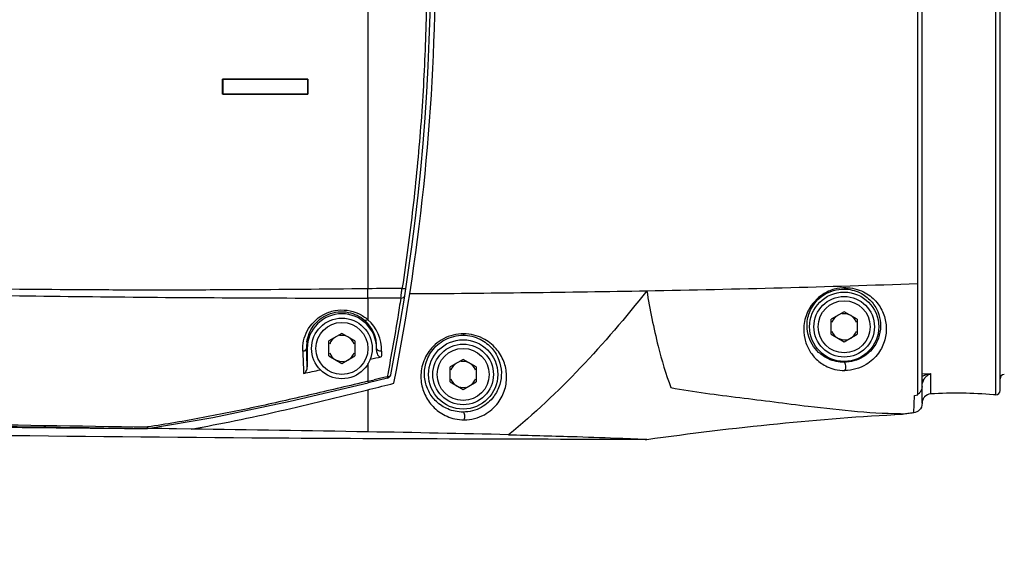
# Model space of a CAD drawing. Header units: millimetres. Extents: x 5828 to 6704, y 123 to 421.
# Tile 135 of 145: x 6567.92 to 6573.6, y 354.29 to 357.44. Entities that reach past the tile are written whole.
import ezdxf

# ---------------------------------------------------------------- set-up
doc = ezdxf.new("R2010")
doc.units = ezdxf.units.MM
for name, color, linetype in [('外形图', 7, 'Continuous'), ('尺寸标注', 7, 'Continuous'), ('运动范围', 7, 'Continuous')]:
    doc.layers.add(name, color=color, linetype=linetype)
doc.styles.add('微软雅黑', font='msyh.ttc', dxfattribs={"height": 1.5})
doc.dimstyles.new('尺寸标注_1_20比例', dxfattribs={"dimtxt": 1.5, "dimasz": 1.25, "dimexe": 0.5, "dimexo": 0.4, "dimgap": 0.5, "dimtad": 1, "dimdec": 1, "dimlfac": 20, "dimdsep": 46, "dimtxsty": '微软雅黑', "dimcen": 0.09, "dimadec": 0, "dimazin": 0, "dimtp": 0.01, "dimtm": 0.01, "dimtfac": 1, "dimtdec": 1, "dimtofl": 0, "dimtmove": 0, "dimatfit": 3, "dimfxl": 1, "dimtolj": 1, "dimarcsym": 0})

# ---------------------------------------------------------------- blocks, each defined once
blk = doc.blocks.new('*D1121')
at = {"layer": 'Defpoints', "color": 0}
for p in [(6578.1257, 376.8637), (6520.5215, 313.0187), (6575.7198, 313.0187)]:
    blk.add_point(p, dxfattribs=at)
at = {"layer": '尺寸标注', "color": 0, "lineweight": -2}
for p, q in [((6577.7257, 376.8637), (6520.0215, 376.8637)), ((6520.5215, 375.6137), (6520.5215, 314.2687)), ((6575.3198, 313.0187), (6520.0215, 313.0187))]:
    blk.add_line(p, q, dxfattribs=at)
at = {"layer": '尺寸标注', "color": 0}
for points in [[(6520.7298, 375.6137), (6520.3132, 375.6137), (6520.5215, 376.8637)], [(6520.3132, 314.2687), (6520.7298, 314.2687), (6520.5215, 313.0187)]]:
    blk.add_solid(points, dxfattribs=at)
at = {"layer": '尺寸标注', "color": 0, "insert": (6519.2425, 344.9412), "char_height": 1.5, "attachment_point": 5, "rotation": 90, "style": '微软雅黑'}
blk.add_mtext('\\A1;1276.9', dxfattribs=at)
blk = doc.blocks.new('*D1122')
at = {"layer": 'Defpoints', "color": 0}
for p in [(6578.1257, 376.8637), (6512.573, 295.837), (6562.039, 295.837)]:
    blk.add_point(p, dxfattribs=at)
at = {"layer": '尺寸标注', "color": 0, "lineweight": -2}
for p, q in [((6577.7257, 376.8637), (6512.073, 376.8637)), ((6512.573, 375.6137), (6512.573, 297.087)), ((6561.639, 295.837), (6512.073, 295.837))]:
    blk.add_line(p, q, dxfattribs=at)
at = {"layer": '尺寸标注', "color": 0}
for points in [[(6512.7814, 375.6137), (6512.3647, 375.6137), (6512.573, 376.8637)], [(6512.3647, 297.087), (6512.7814, 297.087), (6512.573, 295.837)]]:
    blk.add_solid(points, dxfattribs=at)
at = {"layer": '尺寸标注', "color": 0, "insert": (6511.2935, 337.1476), "char_height": 1.5, "attachment_point": 5, "rotation": 90, "style": '微软雅黑'}
blk.add_mtext('\\A1;1620.5', dxfattribs=at)

msp = doc.modelspace()

# ---------------------------------------------------------------- linework, layer by layer
at = {"layer": '外形图', "color": 7, "linetype": 'Continuous'}
for p, q in [((6573.1007, 355.2755), (6573.1007, 360.2619)), ((6573.5512, 355.2762), (6573.5512, 360.2613)), ((6573.1257, 355.2279), (6573.1257, 360.2093)), ((6573.5757, 355.3012), (6573.5757, 360.2363)), ((6569.9257, 359.6493), (6569.9257, 355.8882)), ((6569.0873, 357.0107), (6569.0873, 357.0975)), ((6569.0878, 357.0971), (6569.0873, 357.0975)), ((6569.0873, 357.0975), (6569.5789, 357.0975)), ((6569.0878, 357.0971), (6569.0878, 357.0112)), ((6569.5785, 357.0971), (6569.0878, 357.0971)), ((6569.5785, 357.0971), (6569.5789, 357.0975)), ((6569.5785, 357.0112), (6569.5785, 357.0971)), ((6569.5789, 357.0975), (6569.5789, 357.0107)), ((6569.0878, 357.0112), (6569.0873, 357.0107)), ((6569.0878, 357.0112), (6569.5785, 357.0112)), ((6569.5785, 357.0112), (6569.5789, 357.0107)), ((6569.5789, 357.0107), (6569.0873, 357.0107)), ((6570.1241, 355.8956), (6570.1234, 355.8904)), ((6570.1242, 355.8955), (6570.1234, 355.8904)), ((6569.9258, 355.8342), (6569.9257, 355.7096)), ((6572.6757, 355.7553), (6572.6007, 355.712)), ((6572.6007, 355.6254), (6572.6007, 355.712)), ((6572.7507, 355.712), (6572.6757, 355.7553)), ((6572.7507, 355.712), (6572.7507, 355.6254)), ((6569.7757, 355.6303), (6569.7007, 355.587)), ((6569.8507, 355.587), (6569.7757, 355.6303)), ((6572.6007, 355.6254), (6572.6757, 355.5821)), ((6572.6757, 355.5821), (6572.7507, 355.6254)), ((6569.5757, 355.5437), (6569.5716, 355.5437)), ((6569.5757, 355.5437), (6569.5757, 355.4386)), ((6569.7007, 355.5004), (6569.7007, 355.587)), ((6569.8507, 355.587), (6569.8507, 355.5004)), ((6569.9757, 355.5329), (6569.9757, 355.5437)), ((6569.9762, 355.5437), (6569.9757, 355.5329)), ((6569.9762, 355.5437), (6569.9757, 355.5437)), ((6569.7007, 355.5004), (6569.7757, 355.4571)), ((6569.7757, 355.4571), (6569.8507, 355.5004)), ((6570.4757, 355.4803), (6570.4007, 355.437)), ((6570.5507, 355.437), (6570.4757, 355.4803)), ((6569.9257, 355.4588), (6569.9257, 355.3543)), ((6570.4007, 355.3504), (6570.4007, 355.437)), ((6570.5507, 355.437), (6570.5507, 355.3504)), ((6570.0392, 355.3727), (6569.9276, 355.3461)), ((6570, 355.3717), (6569.9629, 355.3629)), ((6570.0401, 355.3953), (6570.0373, 355.3805)), ((6570.0373, 355.3805), (6570.0392, 355.3727)), ((6573.1257, 355.3975), (6573.1748, 355.3984)), ((6573.1257, 355.3654), (6573.1331, 355.3611)), ((6573.1748, 355.3984), (6573.1748, 355.2814)), ((6569.9257, 355.3541), (6569.9276, 355.3461)), ((6569.9257, 355.3055), (6569.937, 355.3083)), ((6569.9257, 355.3055), (6569.9257, 355.0627)), ((6570.4007, 355.3504), (6570.4757, 355.3071)), ((6570.4757, 355.3071), (6570.5507, 355.3504)), ((6573.1257, 355.3324), (6573.1265, 355.3419)), ((6573.0778, 355.1724), (6573.0823, 355.2729)), ((6573.5512, 355.2762), (6573.5382, 355.2759)), ((6573.0157, 355.1645), (6573.0132, 355.1642)), ((6568.6513, 355.0911), (6568.6538, 355.091)), ((6568.9047, 355.0789), (6568.6513, 355.0833)), ((6568.6513, 355.0822), (6568.6513, 355.0822)), ((6568.9047, 355.0789), (6568.6513, 355.0811)), ((6568.6514, 355.0913), (6568.6538, 355.0913)), ((6568.6538, 355.0913), (6568.6551, 355.0824))]:
    msp.add_line(p, q, dxfattribs=at)
msp.add_lwpolyline([(6568.6551, 355.0824), (6569.0309, 355.1461), (6569.4764, 355.2401), (6569.9276, 355.3461)], dxfattribs=at)
for centre, radius in [((6572.6757, 355.6687), 0.2), ((6572.6757, 355.6687), 0.175), ((6572.6757, 355.6687), 0.15), ((6569.7757, 355.5437), 0.175), ((6569.7757, 355.5437), 0.15), ((6570.4757, 355.3937), 0.2), ((6570.4757, 355.3937), 0.175), ((6570.4757, 355.3937), 0.15)]:
    msp.add_circle(centre, radius, dxfattribs=at)
for centre, radius, start, end in [((6557.9257, 357.7687), 12.39, 348.7079, 11.2921), ((6557.924, 357.7687), 12.3644, 348.91849, 11.08152), ((6565.0897, 356.5494), 5.0766, 352.3149, 352.542), ((6569.4779, 467.4311), 111.5735, 270.354271, 271.056848), ((6569.7929, 451.7553), 95.8945, 271.041398, 271.97672), ((6566.4826, 356.3577), 3.6707, 351.8026, 352.0754), ((6565.6827, 356.4686), 4.4782, 352.0818, 352.3247), ((6569.7757, 355.5437), 0.2, 0, 180), ((6569.7745, 355.5535), 0.2019, 357.9707, 48.8058), ((6569.7758, 355.5368), 0.2288, 357.7651, 49.0562), ((6572.6757, 355.6687), 0.075, 120, 160.0024), ((6572.6757, 355.6687), 0.075, 19.9976, 100.0024), ((6569.7757, 355.5437), 0.075, 120, 160.0024), ((6569.7757, 355.5437), 0.075, 19.9976, 100.0024), ((6572.6757, 355.6687), 0.075, 199.9976, 280.0024), ((6572.6757, 355.6687), 0.075, 300, 340.0024), ((6569.7744, 355.5525), 0.203, 171.8297, 182.4753), ((6569.7737, 355.5535), 0.2027, 357.2321, 357.9835), ((6569.7757, 355.5437), 0.075, 199.9976, 280.0024), ((6569.7757, 355.5437), 0.075, 300, 340.0024), ((6570.4757, 355.3937), 0.075, 120, 160.0024), ((6570.4757, 355.3937), 0.075, 19.9976, 100.0024), ((6567.1801, 367.0936), 12.0563, 283.16382, 283.34524), ((6572.8307, 343.4389), 12.264, 103.166, 103.3448), ((6570.0334, 355.397), 0.025, 283.4332, 348.9185), ((6570.4757, 355.3937), 0.075, 199.9976, 280.0024), ((6570.4757, 355.3937), 0.075, 300, 340.0024), ((6573.1897, 355.2619), 0.1369, 111.0624, 117.8746), ((6573.2116, 355.3157), 0.0907, 136.3539, 140.6143), ((6573.6007, 355.3692), 0.025, 91, 180), ((6573.1846, 355.3325), 0.0589, 160.617, 170.8973), ((6573.1831, 355.3331), 0.0573, 150.7359, 160.6115), ((6572.7231, 357.8695), 2.6214, 277.8756, 278.2821), ((6573.3192, 352.7863), 2.4993, 84.9737, 93.3124), ((6573.5507, 355.3012), 0.025, 271, 0), ((6570.2161, 554.5089), 199.4329, 268.013647, 269.550434), ((6570.9606, 610.9131), 255.8424, 269.247714, 269.482822), ((6562.5402, -78.1632), 433.2888, 89.023336, 89.158367), ((6567.7677, 230.0491), 125.0322, 88.638545, 89.011028)]:
    msp.add_arc(centre, radius, start, end, dxfattribs=at)
for points, knots in [([(6570.2661, 357.7687), (6570.265, 357.6108), (6570.2603, 357.2953), (6570.2333, 356.8241), (6570.1886, 356.3574), (6570.1478, 356.0486), (6570.1242, 355.8955)], [0, 0, 0, 0, 0.252048, 0.503249, 0.752808, 1, 1, 1, 1]), ([(6569.9257, 355.8882), (6569.6765, 355.8844), (6569.3025, 355.882), (6568.8037, 355.88), (6568.3043, 355.8809), (6567.6798, 355.8863), (6566.9301, 355.897), (6566.1801, 355.9113), (6565.18, 355.9362), (6563.9299, 355.9763), (6562.4302, 356.0386), (6560.931, 356.1137), (6559.4324, 356.201), (6558.4339, 356.2678), (6557.9348, 356.3029)], [0, 0, 0, 0, 0.062304, 0.093489, 0.12469, 0.187132, 0.249612, 0.312117, 0.374637, 0.499698, 0.624768, 0.749846, 0.874925, 1, 1, 1, 1]), ([(6557.9316, 356.2577), (6558.9303, 356.1891), (6560.4292, 356.0985), (6562.1789, 356.0143), (6563.1791, 355.9727), (6564.1793, 355.934), (6565.1797, 355.9028), (6566.1801, 355.8783), (6566.9303, 355.8636), (6567.6801, 355.851), (6568.6786, 355.8374), (6569.4271, 355.8342), (6569.9258, 355.8342)], [0, 0, 0, 0, 0.250173, 0.375261, 0.437804, 0.500344, 0.625415, 0.687941, 0.75045, 0.812931, 0.875366, 1, 1, 1, 1]), ([(6569.9258, 355.8342), (6569.9259, 355.8383), (6569.9261, 355.8563), (6569.926, 355.8743), (6569.9257, 355.8882)], [0, 0, 0, 0, 0.230778, 1, 1, 1, 1]), ([(6570.1234, 355.8904), (6570.1285, 355.8898), (6570.1353, 355.8895), (6570.1425, 355.8904), (6570.1451, 355.8918), (6570.1452, 355.8927)], [0, 0, 0, 0, 0.675377, 0.879233, 1, 1, 1, 1]), ([(6571.5358, 355.8766), (6571.4149, 355.7227), (6571.1649, 355.4299), (6570.8845, 355.1653), (6570.7384, 355.046)], [0, 0, 0, 0, 0.509352, 1, 1, 1, 1]), ([(6571.5358, 355.8766), (6571.5542, 355.7691), (6571.5915, 355.5806), (6571.645, 355.3953), (6571.6757, 355.3181)], [0, 0, 0, 0, 0.567823, 1, 1, 1, 1]), ([(6572.6846, 355.8943), (6572.6623, 355.8941), (6572.6157, 355.8885), (6572.5351, 355.8517), (6572.4673, 355.7775), (6572.4392, 355.6822), (6572.4441, 355.6019), (6572.4699, 355.5345), (6572.514, 355.4773), (6572.5675, 355.4406), (6572.6248, 355.4198), (6572.6602, 355.4167), (6572.6798, 355.4162)], [0, 0, 0, 0, 0.089313, 0.185224, 0.349897, 0.472725, 0.574126, 0.666332, 0.757792, 0.859384, 0.921377, 1, 1, 1, 1]), ([(6572.6757, 355.464), (6572.6446, 355.4638), (6572.59, 355.4754), (6572.5278, 355.5173), (6572.4877, 355.5672), (6572.4637, 355.6262), (6572.4579, 355.6967), (6572.4815, 355.7815), (6572.5542, 355.8637), (6572.6344, 355.8869), (6572.6757, 355.8864)], [0, 0, 0, 0, 0.140615, 0.242396, 0.333718, 0.425462, 0.52606, 0.647945, 0.813451, 1, 1, 1, 1]), ([(6572.6846, 355.8943), (6572.6841, 355.8933), (6572.6822, 355.8898), (6572.6786, 355.8865), (6572.6757, 355.8864)], [0, 0, 0, 0, 0.291513, 1, 1, 1, 1]), ([(6572.6757, 355.8864), (6572.7072, 355.8861), (6572.7659, 355.8721), (6572.8327, 355.8216), (6572.8729, 355.7584), (6572.8892, 355.689), (6572.8822, 355.6177), (6572.8494, 355.5475), (6572.7816, 355.4836), (6572.7137, 355.4643), (6572.6757, 355.464)], [0, 0, 0, 0, 0.143902, 0.264846, 0.374535, 0.479529, 0.584719, 0.696019, 0.82648, 1, 1, 1, 1]), ([(6572.6846, 355.8943), (6572.7198, 355.894), (6572.7857, 355.8785), (6572.8606, 355.8214), (6572.9054, 355.7496), (6572.9229, 355.6708), (6572.9139, 355.5898), (6572.8756, 355.5103), (6572.7986, 355.4385), (6572.7223, 355.4166), (6572.6798, 355.4163)], [0, 0, 0, 0, 0.14258, 0.263078, 0.372704, 0.478134, 0.584197, 0.696694, 0.828043, 1, 1, 1, 1]), ([(6570.1157, 355.8344), (6570.11, 355.7972), (6570.0867, 355.6506), (6570.0606, 355.5044), (6570.0401, 355.3953)], [0, 0, 0, 0, 0.253053, 1, 1, 1, 1]), ([(6570.1157, 355.8344), (6570.1209, 355.8342), (6570.13, 355.835), (6570.1374, 355.8422), (6570.138, 355.8459)], [0, 0, 0, 0, 0.580097, 1, 1, 1, 1]), ([(6569.5494, 355.529), (6569.5477, 355.5685), (6569.5666, 355.6541), (6569.6466, 355.7347), (6569.7338, 355.7655), (6569.8056, 355.7674), (6569.872, 355.7481), (6569.9096, 355.7236), (6569.9257, 355.7097)], [0, 0, 0, 0, 0.225958, 0.474996, 0.610739, 0.747246, 0.878014, 1, 1, 1, 1]), ([(6569.5734, 355.5814), (6569.5781, 355.6139), (6569.6054, 355.6811), (6569.6947, 355.751), (6569.8108, 355.7632), (6569.8809, 355.7288), (6569.9075, 355.7055)], [0, 0, 0, 0, 0.229298, 0.483936, 0.753313, 1, 1, 1, 1]), ([(6569.9257, 355.7097), (6569.9241, 355.7084), (6569.9189, 355.7051), (6569.9111, 355.703), (6569.9075, 355.7055)], [0, 0, 0, 0, 0.320206, 1, 1, 1, 1]), ([(6570.4794, 355.6284), (6570.4591, 355.628), (6570.4183, 355.624), (6570.3618, 355.602), (6570.314, 355.5689), (6570.2667, 355.5166), (6570.2327, 355.4412), (6570.2288, 355.3489), (6570.2551, 355.2658), (6570.298, 355.2084), (6570.3429, 355.1726), (6570.383, 355.1506), (6570.4299, 355.1354), (6570.464, 355.1324), (6570.4818, 355.132)], [0, 0, 0, 0, 0.078435, 0.15642, 0.230779, 0.300427, 0.426319, 0.540634, 0.648822, 0.75598, 0.811328, 0.869203, 0.931364, 1, 1, 1, 1]), ([(6570.4757, 355.1768), (6570.4455, 355.1765), (6570.3884, 355.1879), (6570.3195, 355.2332), (6570.2732, 355.2948), (6570.2498, 355.3688), (6570.2534, 355.4511), (6570.2911, 355.5347), (6570.368, 355.6025), (6570.4393, 355.6202), (6570.4757, 355.62)], [0, 0, 0, 0, 0.130533, 0.242922, 0.349486, 0.457199, 0.571426, 0.697915, 0.842561, 1, 1, 1, 1]), ([(6570.4794, 355.6285), (6570.4791, 355.6265), (6570.4785, 355.6238), (6570.4768, 355.6201), (6570.4757, 355.62)], [0, 0, 0, 0, 0.650301, 1, 1, 1, 1]), ([(6570.4757, 355.62), (6570.5096, 355.6199), (6570.5734, 355.6047), (6570.6447, 355.5488), (6570.6856, 355.4799), (6570.7003, 355.4065), (6570.6907, 355.332), (6570.6532, 355.2579), (6570.5805, 355.1948), (6570.5119, 355.1771), (6570.4757, 355.1768)], [0, 0, 0, 0, 0.14756, 0.273399, 0.384689, 0.488996, 0.593126, 0.70592, 0.842751, 1, 1, 1, 1]), ([(6570.4818, 355.132), (6570.5017, 355.1317), (6570.5422, 355.1375), (6570.6131, 355.1647), (6570.6793, 355.2221), (6570.7207, 355.3053), (6570.731, 355.3892), (6570.714, 355.4717), (6570.6679, 355.5488), (6570.6035, 355.5989), (6570.5371, 355.6236), (6570.4991, 355.6279), (6570.4794, 355.6284)], [0, 0, 0, 0, 0.077326, 0.156572, 0.292805, 0.405841, 0.510484, 0.615352, 0.726996, 0.852774, 0.923649, 1, 1, 1, 1]), ([(6569.5494, 355.529), (6569.5524, 355.5293), (6569.5611, 355.5309), (6569.5711, 355.5376), (6569.5716, 355.5437)], [0, 0, 0, 0, 0.330903, 1, 1, 1, 1]), ([(6569.9757, 355.5329), (6569.9757, 355.5286), (6569.9766, 355.5198), (6569.9811, 355.5075), (6569.9895, 355.4969), (6569.999, 355.4948), (6570.0032, 355.4957)], [0, 0, 0, 0, 0.250574, 0.501082, 0.751628, 1, 1, 1, 1]), ([(6570.0044, 355.5279), (6569.9978, 355.5275), (6569.9861, 355.5291), (6569.9765, 355.5388), (6569.9762, 355.5437)], [0, 0, 0, 0, 0.573619, 1, 1, 1, 1]), ([(6569.5494, 355.529), (6569.5499, 355.5182), (6569.5517, 355.4752), (6569.5535, 355.4322), (6569.5549, 355.4)], [0, 0, 0, 0, 0.251728, 1, 1, 1, 1]), ([(6569.5549, 355.3998), (6569.5624, 355.4014), (6569.5737, 355.4156), (6569.5757, 355.4308), (6569.5757, 355.4386)], [0, 0, 0, 0, 0.4928, 1, 1, 1, 1]), ([(6569.5549, 355.3998), (6569.571, 355.4032), (6569.6031, 355.4105), (6569.6354, 355.417), (6569.6515, 355.4204)], [0, 0, 0, 0, 0.499999, 1, 1, 1, 1]), ([(6572.6798, 355.4163), (6572.6828, 355.4199), (6572.6852, 355.4297), (6572.6854, 355.4438), (6572.6836, 355.4553), (6572.679, 355.4639), (6572.6757, 355.464)], [0, 0, 0, 0, 0.276088, 0.55529, 0.810199, 1, 1, 1, 1]), ([(6570.0373, 355.3805), (6570.0383, 355.3805), (6570.0419, 355.3806), (6570.0454, 355.3813), (6570.0478, 355.3822)], [0, 0, 0, 0, 0.277854, 1, 1, 1, 1]), ([(6573.146, 355.3783), (6573.1482, 355.3806), (6573.1568, 355.3887), (6573.1669, 355.3952), (6573.1748, 355.3984)], [0, 0, 0, 0, 0.274236, 1, 1, 1, 1]), ([(6569.9257, 355.3543), (6569.8204, 355.3293), (6569.6096, 355.2798), (6569.2929, 355.2075), (6568.9744, 355.1439), (6568.761, 355.1064), (6568.6538, 355.0914)], [0, 0, 0, 0, 0.250001, 0.500005, 0.75, 1, 1, 1, 1]), ([(6568.9047, 355.0789), (6569.0764, 355.1088), (6569.418, 355.1798), (6569.7564, 355.2638), (6569.9257, 355.3055)], [0, 0, 0, 0, 0.499987, 1, 1, 1, 1]), ([(6571.6757, 355.3181), (6571.7416, 355.305), (6571.8742, 355.2852), (6572.1389, 355.2521), (6572.337, 355.2276), (6572.4687, 355.2103)], [0, 0, 0, 0, 0.251659, 0.502234, 1, 1, 1, 1]), ([(6573.1748, 355.2814), (6573.1621, 355.2806), (6573.1425, 355.271), (6573.128, 355.2482), (6573.1257, 355.2342), (6573.1257, 355.2272)], [0, 0, 0, 0, 0.480738, 0.734476, 1, 1, 1, 1]), ([(6563.3038, 355.2047), (6564.1957, 355.1725), (6565.9781, 355.1229), (6567.7609, 355.0951), (6568.6513, 355.0822)], [0, 0, 0, 0, 0.50057, 1, 1, 1, 1]), ([(6563.3041, 355.214), (6564.2914, 355.1783), (6566.0737, 355.1301), (6567.8564, 355.1029), (6568.6513, 355.0911)], [0, 0, 0, 0, 0.554096, 1, 1, 1, 1]), ([(6572.4687, 355.2103), (6572.5635, 355.1998), (6572.7519, 355.1779), (6572.9414, 355.1675), (6573.0356, 355.1674)], [0, 0, 0, 0, 0.503278, 1, 1, 1, 1]), ([(6573.1257, 355.2272), (6573.1262, 355.2128), (6573.1146, 355.1855), (6573.0893, 355.1737), (6573.0778, 355.1724)], [0, 0, 0, 0, 0.55468, 1, 1, 1, 1]), ([(6571.5358, 355.0189), (6570.776, 355.0194), (6567.7365, 355.029), (6564.6966, 355.0848), (6562.4189, 355.1799)], [0, 0, 0, 0, 0.249969, 1, 1, 1, 1]), ([(6570.4818, 355.132), (6570.4839, 355.1364), (6570.4857, 355.1457), (6570.4853, 355.1591), (6570.4833, 355.1695), (6570.4786, 355.1767), (6570.4757, 355.1768)], [0, 0, 0, 0, 0.301318, 0.576126, 0.820141, 1, 1, 1, 1]), ([(6571.5358, 355.0189), (6571.7871, 355.0542), (6572.2786, 355.1135), (6572.7722, 355.153), (6573.0132, 355.1642)], [0, 0, 0, 0, 0.512599, 1, 1, 1, 1]), ([(6573.0356, 355.1673), (6573.0334, 355.1669), (6573.0267, 355.1661), (6573.0201, 355.1652), (6573.0157, 355.1645)], [0, 0, 0, 0, 0.340843, 1, 1, 1, 1]), ([(6573.0778, 355.1724), (6573.0737, 355.1719), (6573.0596, 355.1703), (6573.0456, 355.1686), (6573.0356, 355.1673)], [0, 0, 0, 0, 0.293322, 1, 1, 1, 1]), ([(6568.6513, 355.0822), (6568.6518, 355.0823), (6568.6525, 355.0841), (6568.6529, 355.0855), (6568.6531, 355.0866)], [0, 0, 0, 0, 0.326639, 1, 1, 1, 1]), ([(6570.7384, 355.046), (6570.8594, 355.043), (6571.0639, 355.0375), (6571.3039, 355.0294), (6571.4284, 355.0241), (6571.4948, 355.0212), (6571.5098, 355.02), (6571.5389, 355.0189), (6571.5358, 355.0188)], [0, 0, 0, 0, 0.455142, 0.777103, 0.88129, 0.950311, 0.98836, 1, 1, 1, 1])]:
    msp.add_open_spline(points, degree=3, knots=knots, dxfattribs=at)
for points in [[(6570.1234, 355.8904), (6570.0575, 355.8897), (6569.9916, 355.889), (6569.9257, 355.8882)], [(6570.1158, 355.8347), (6570.0524, 355.8344), (6569.9891, 355.8341), (6569.9258, 355.8339)], [(6569.5757, 355.4386), (6569.5743, 355.4736), (6569.5729, 355.5087), (6569.5716, 355.5437)], [(6569.9395, 355.4821), (6569.9607, 355.4866), (6569.9819, 355.4911), (6570.0032, 355.4957)], [(6570.0044, 355.5279), (6570.0039, 355.5172), (6570.0037, 355.5064), (6570.0032, 355.4957)], [(6570.0478, 355.3822), (6570.0505, 355.3831), (6570.053, 355.3846), (6570.0549, 355.3866)], [(6570.0549, 355.3866), (6570.0564, 355.3882), (6570.0575, 355.3902), (6570.0579, 355.3922)], [(6573.1331, 355.3611), (6573.1355, 355.3654), (6573.1384, 355.3694), (6573.1415, 355.3733)], [(6573.1405, 355.3896), (6573.1515, 355.3938), (6573.1631, 355.3968), (6573.1748, 355.3984)], [(6569.937, 355.3083), (6569.9833, 355.3197), (6570.0296, 355.3312), (6570.0759, 355.3426)], [(6573.1257, 355.3245), (6573.1257, 355.3126), (6573.1214, 355.3001), (6573.1139, 355.2908)], [(6573.1139, 355.2908), (6573.1102, 355.2863), (6573.1057, 355.2824), (6573.1007, 355.2794)], [(6568.6552, 355.0824), (6568.6539, 355.0822), (6568.6526, 355.0821), (6568.6513, 355.0824)], [(6568.6531, 355.0866), (6568.6534, 355.0881), (6568.6536, 355.0897), (6568.6538, 355.0913)]]:
    msp.add_open_spline(points, degree=3, dxfattribs=at)
at = {"layer": '运动范围', "color": 7, "linetype": 'Continuous'}
msp.add_arc((6578.1257, 333.0187), 43.845, 350, 224.94335, dxfattribs=at)

# ---------------------------------------------------------------- dimensions: what is measured, and where the dimension line sits
at = {"layer": '尺寸标注'}
dim = msp.add_linear_dim(base=(6512.573, 295.837), p1=(6578.1257, 376.8637), p2=(6562.039, 295.837), angle=90, dimstyle='尺寸标注_1_20比例', dxfattribs=at)
dim.commit()
dim.dimension.update_dxf_attribs({"geometry": '*D1122', "text_midpoint": (6512.573, 337.1476), "dimtype": 160})
dim = msp.add_linear_dim(base=(6520.5215, 313.0187), p1=(6578.1257, 376.8637), p2=(6575.7198, 313.0187), angle=90, dimstyle='尺寸标注_1_20比例', dxfattribs=at)
dim.commit()
dim.dimension.update_dxf_attribs({"geometry": '*D1121', "text_midpoint": (6519.2425, 344.9412)})

doc.saveas('drawing.dxf')
